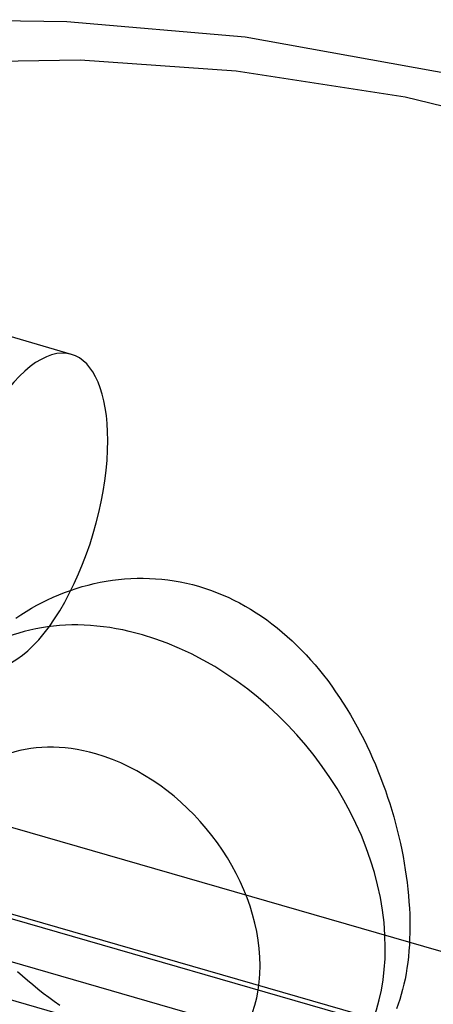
# Model space of a CAD drawing. Header units: millimetres. Extents: x -300 to 300, y -225 to 168.
# Tile 4 of 5: x -100 to 1, y -92 to 148. Entities that reach past the tile are written whole.
import ezdxf

# ---------------------------------------------------------------- set-up
doc = ezdxf.new("R2010")
doc.units = ezdxf.units.MM
doc.layers.add('HIDDEN', color=7, linetype='Continuous')
doc.layers.add('THICK', color=7, linetype='Continuous')

msp = doc.modelspace()

# ---------------------------------------------------------------- linework, layer by layer
at = {"layer": 'HIDDEN'}
for p, q in [((-130.12, 137.34), (-85.28, 138.02)), ((-85.28, 138.02), (-47.4, 135.34)), ((-47.4, 135.34), (-6.25, 129.01)), ((-6.25, 129.01), (34.39, 119.14)), ((-87.4, 66.45), (-148.89, 84.2)), ((-140.66, -37.3), (217.23, -140.61)), ((-165.69, -51.11), (220.06, -162.47)), ((207.9, -160.18), (-135.4, -61.08)), ((-183.81, -66.81), (201.94, -178.17)), ((198.83, -168.03), (-144.46, -68.93)), ((-99.33, -84.67), (-100.55, -83.58)), ((-98.09, -85.74), (-99.33, -84.67)), ((-96.83, -86.79), (-98.09, -85.74)), ((-95.56, -87.82), (-96.83, -86.79)), ((-94.26, -88.84), (-95.56, -87.82)), ((-92.94, -89.83), (-94.26, -88.84)), ((-91.61, -90.81), (-92.94, -89.83)), ((-90.26, -91.77), (-91.61, -90.81))]:
    msp.add_line(p, q, dxfattribs=at)
for centre, major_axis, ratio, start_param, end_param in [((-168.16, 48.13), (63.52, 43.91), 0.371669, -1.325857, -0.104126), ((-98.38, 28.4), (-10.98, -38.05), 0.433013, -3.141591, -0.982794), ((-98.38, 28.4), (-10.98, -38.05), 0.433013, 2.158799, 3.141594), ((-98.38, 28.4), (-10.98, -38.05), 0.433013, 0.000002, 2.158799), ((-70.14, -60.75), (-44.62, 51.52), 0.75, 0.713724, 2.284521)]:
    msp.add_ellipse(centre, major_axis=major_axis, ratio=ratio, start_param=start_param, end_param=end_param, dxfattribs=at)
at = {"layer": 'THICK'}
for p, q in [((-121.81, 147.78), (-88.53, 147.35)), ((-88.53, 147.35), (-45.21, 143.64)), ((-45.21, 143.64), (10.33, 133.61)), ((-74.48, 11.88), (-72.98, 11.98)), ((-72.98, 11.98), (-71.47, 12.04)), ((-71.47, 12.04), (-69.96, 12.04)), ((-69.96, 12.04), (-68.46, 12.01)), ((-68.46, 12.01), (-66.95, 11.93)), ((-86.24, 9.57), (-84.81, 10)), ((-84.81, 10), (-83.36, 10.39)), ((-83.36, 10.39), (-81.9, 10.75)), ((-81.9, 10.75), (-80.43, 11.06)), ((-80.43, 11.06), (-78.96, 11.33)), ((-78.96, 11.33), (-77.47, 11.56)), ((-77.47, 11.56), (-75.98, 11.74)), ((-75.98, 11.74), (-74.48, 11.88)), ((-66.95, 11.93), (-65.44, 11.8)), ((-65.44, 11.8), (-63.94, 11.63)), ((-63.94, 11.63), (-62.44, 11.41)), ((-62.44, 11.41), (-60.94, 11.14)), ((-60.94, 11.14), (-59.46, 10.83)), ((-59.46, 10.83), (-57.98, 10.48)), ((-57.98, 10.48), (-56.51, 10.08)), ((-56.51, 10.08), (-55.05, 9.63)), ((-55.05, 9.63), (-53.6, 9.14)), ((-93.2, 6.82), (-91.84, 7.44)), ((-91.84, 7.44), (-90.46, 8.03)), ((-90.46, 8.03), (-89.07, 8.58)), ((-89.07, 8.58), (-87.66, 9.09)), ((-87.66, 9.09), (-86.24, 9.57)), ((-53.6, 9.14), (-52.16, 8.61)), ((-52.16, 8.61), (-50.74, 8.03)), ((-50.74, 8.03), (-49.33, 7.4)), ((-49.33, 7.4), (-47.93, 6.74)), ((-97.16, 4.73), (-95.86, 5.46)), ((-95.86, 5.46), (-94.54, 6.16)), ((-94.54, 6.16), (-93.2, 6.82)), ((-47.93, 6.74), (-46.56, 6.03)), ((-46.56, 6.03), (-45.2, 5.29)), ((-45.2, 5.29), (-43.85, 4.5)), ((-100.93, 2.34), (-99.69, 3.17)), ((-99.69, 3.17), (-98.44, 3.97)), ((-98.44, 3.97), (-97.16, 4.73)), ((-43.85, 4.5), (-42.52, 3.67)), ((-42.52, 3.67), (-41.21, 2.8)), ((-41.21, 2.8), (-39.92, 1.9)), ((-39.92, 1.9), (-38.66, 0.96)), ((-38.66, 0.96), (-37.41, -0.02)), ((-37.41, -0.02), (-36.18, -1.03)), ((-36.18, -1.03), (-34.97, -2.08)), ((-34.97, -2.08), (-33.79, -3.15)), ((-33.79, -3.15), (-32.62, -4.27)), ((-32.62, -4.27), (-31.48, -5.41)), ((-31.48, -5.41), (-30.36, -6.58)), ((-30.36, -6.58), (-29.27, -7.78)), ((-29.27, -7.78), (-28.19, -9.01)), ((-28.19, -9.01), (-27.14, -10.27)), ((-27.14, -10.27), (-26.12, -11.55)), ((-26.12, -11.55), (-25.11, -12.85)), ((-25.11, -12.85), (-24.13, -14.18)), ((-24.13, -14.18), (-23.18, -15.54)), ((-23.18, -15.54), (-22.24, -16.91)), ((-22.24, -16.91), (-21.33, -18.31)), ((-21.33, -18.31), (-20.44, -19.73)), ((-20.44, -19.73), (-19.58, -21.17)), ((-19.58, -21.17), (-18.74, -22.62)), ((-18.74, -22.62), (-17.92, -24.09)), ((-17.92, -24.09), (-17.13, -25.58)), ((-17.13, -25.58), (-16.36, -27.09)), ((-16.36, -27.09), (-15.62, -28.6)), ((-15.62, -28.6), (-14.9, -30.14)), ((-14.9, -30.14), (-14.2, -31.68)), ((-14.2, -31.68), (-13.53, -33.23)), ((-13.53, -33.23), (-12.89, -34.8)), ((-12.89, -34.8), (-12.27, -36.37)), ((-12.27, -36.37), (-11.67, -37.95)), ((-11.67, -37.95), (-11.1, -39.54)), ((-11.1, -39.54), (-10.55, -41.14)), ((-10.55, -41.14), (-10.03, -42.74)), ((-10.03, -42.74), (-9.53, -44.35)), ((-9.53, -44.35), (-9.06, -45.96)), ((-9.06, -45.96), (-8.62, -47.57)), ((-8.62, -47.57), (-8.2, -49.18)), ((-8.2, -49.18), (-7.81, -50.79)), ((-7.81, -50.79), (-7.44, -52.39)), ((-7.44, -52.39), (-7.1, -54)), ((-7.1, -54), (-6.79, -55.6)), ((-6.79, -55.6), (-6.5, -57.2)), ((-6.5, -57.2), (-6.24, -58.79)), ((-6.24, -58.79), (-6.01, -60.37)), ((-6.01, -60.37), (-5.8, -61.94)), ((-5.8, -61.94), (-5.62, -63.5)), ((-5.62, -63.5), (-5.47, -65.06)), ((-5.47, -65.06), (-5.35, -66.59)), ((-5.35, -66.59), (-5.25, -68.12)), ((-5.25, -68.12), (-5.18, -69.63)), ((-5.18, -69.63), (-5.14, -71.12)), ((-5.14, -71.12), (-5.13, -72.6)), ((-5.14, -74.11), (-5.19, -75.6)), ((-5.13, -72.6), (-5.14, -74.11)), ((-5.19, -75.6), (-5.26, -77.07)), ((-5.37, -78.52), (-5.5, -79.94)), ((-5.26, -77.07), (-5.37, -78.52)), ((-5.66, -81.34), (-5.85, -82.71)), ((-5.5, -79.94), (-5.66, -81.34)), ((-5.85, -82.71), (-6.07, -84.05)), ((-6.32, -85.36), (-6.6, -86.65)), ((-6.07, -84.05), (-6.32, -85.36)), ((-6.91, -87.91), (-7.24, -89.13)), ((-6.6, -86.65), (-6.91, -87.91)), ((-7.61, -90.33), (-8, -91.49)), ((-7.24, -89.13), (-7.61, -90.33)), ((-8, -91.49), (-8.42, -92.63))]:
    msp.add_line(p, q, dxfattribs=at)
for centre, major_axis, start_param, end_param in [((-70.14, -60.75), (-44.62, 51.52), -0.857072, 0), ((-70.14, -60.75), (-44.62, 51.52), -2.427868, -0.857072), ((-81.5, -70.58), (-30.19, 34.86), -0.857072, 0.319409), ((-81.5, -70.58), (-30.19, 34.86), 2.284521, 5.426113), ((-81.5, -70.58), (-30.19, 34.86), 1.10804, 2.284521), ((-70.14, -60.75), (-44.62, 51.52), -3.141593, -2.427868)]:
    msp.add_ellipse(centre, major_axis=major_axis, ratio=0.75, start_param=start_param, end_param=end_param, dxfattribs=at)

doc.saveas('drawing.dxf')
